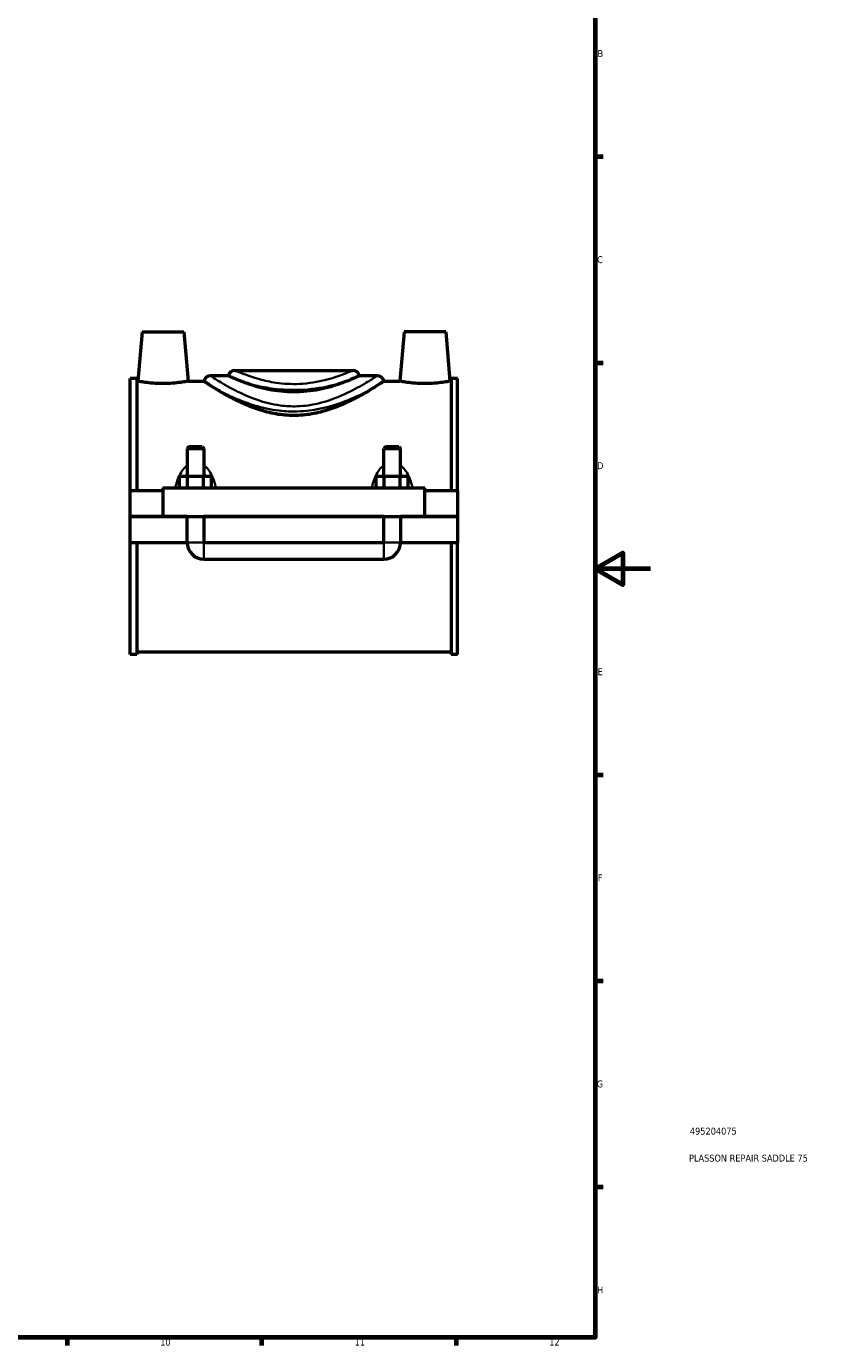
# Model space of a CAD drawing. Header units: millimetres. Extents: x 0 to 900, y -8 to 993.
# Tile 3 of 6: x 616 to 900, y 17 to 492. Entities that reach past the tile are written whole.
import ezdxf

# ---------------------------------------------------------------- set-up
doc = ezdxf.new("R2010")
doc.units = ezdxf.units.MM
for name, color, linetype, lineweight in [('Border (ISO)', 7, 'Continuous', 70), ('Title (ISO)', 7, 'Continuous', 50), ('Visible (ISO)', 7, 'Continuous', 50), ('Visible Narrow (ISO)', 7, 'Continuous', 35)]:
    doc.layers.add(name, color=color, linetype=linetype, lineweight=lineweight)
doc.styles.add('Note Text (ISO)', font='tahoma.ttf')

# ---------------------------------------------------------------- blocks, each defined once
blk = doc.blocks.new('Borders Default Border')
at = {"layer": 'Border (ISO)'}
for p, q in [((821, 445.5), (823.9, 445.5)), ((821, 371.25), (823.9, 371.25)), ((821, 222.75), (823.9, 222.75)), ((821, 148.5), (823.9, 148.5)), ((821, 74.25), (823.9, 74.25)), ((630.75, 20), (630.75, 17.1)), ((700.83, 20), (700.83, 17.1)), ((770.92, 20), (770.92, 17.1))]:
    blk.add_line(p, q, dxfattribs=at)
at = {"layer": 'Border (ISO)', "flags": 128}
for points in [[(20, 20), (20, 574), (821, 574), (821, 20), (20, 20)], [(841, 297), (821, 297), (831, 302.77), (831, 291.23), (821, 297)]]:
    blk.add_lwpolyline(points, dxfattribs=at)
at = {"layer": 'Border (ISO)', "color": 232, "true_color": 0xca0064, "char_height": 2.5, "attachment_point": 7, "style": 'Note Text (ISO)'}
for s, insert in [('B', (821.89, 481.38)), ('C', (821.73, 407.08)), ('D', (821.73, 332.88)), ('E', (821.94, 258.63)), ('F', (822, 184.38)), ('G', (821.61, 110.08)), ('H', (821.74, 35.88)), ('10', (664.29, 17.05)), ('11', (734.37, 17.1)), ('12', (804.46, 17.1))]:
    blk.add_mtext(s, dxfattribs=dict(at, insert=insert))
blk = doc.blocks.new('Title Blocks ISO')
at = {"layer": 'Title (ISO)', "color": 232, "true_color": 0xca0064, "style": 'Note Text (ISO)'}
for tag, p in [('PART_NUMBER_001', (34.16, 73.13)), ('DESCRIPTION_001', (33.84, 63.4))]:
    blk.add_attdef(tag, p, '', height=2.5, dxfattribs=at)

msp = doc.modelspace()

# ---------------------------------------------------------------- linework, layer by layer
at = {"layer": 'Visible (ISO)'}
for p, q in [((657.764, 382.325), (656.211, 364.575)), ((657.764, 382.325), (672.764, 382.325)), ((672.764, 382.325), (674.317, 364.575)), ((752.164, 382.325), (750.611, 364.575)), ((767.164, 382.325), (752.164, 382.325)), ((767.164, 382.325), (768.717, 364.575)), ((688.9, 366.525), (682.374, 366.525)), ((691.224, 368.475), (733.704, 368.475)), ((742.554, 366.525), (736.028, 366.525)), ((653.464, 325.2), (653.464, 365.55)), ((655.824, 365.55), (653.464, 365.55)), ((655.824, 365.55), (655.824, 325.2)), ((655.824, 364.575), (656.211, 364.575)), ((674.317, 364.575), (680.05, 364.575)), ((744.878, 364.575), (750.611, 364.575)), ((768.717, 364.575), (769.104, 364.575)), ((769.104, 365.55), (769.104, 325.2)), ((771.464, 365.55), (769.104, 365.55)), ((771.464, 325.2), (771.464, 365.55)), ((674.664, 340.875), (674.064, 340.275)), ((674.064, 340.275), (680.064, 340.275)), ((674.064, 340.275), (674.064, 330.2)), ((679.464, 340.875), (674.664, 340.875)), ((679.464, 340.875), (680.064, 340.275)), ((680.064, 340.275), (680.064, 330.2)), ((745.464, 340.875), (744.864, 340.275)), ((744.864, 340.275), (750.864, 340.275)), ((744.864, 330.2), (744.864, 340.275)), ((750.264, 340.875), (745.464, 340.875)), ((750.264, 340.875), (750.864, 340.275)), ((750.864, 330.2), (750.864, 340.275)), ((671.29, 326.2), (671.29, 330.2)), ((674.177, 330.2), (671.29, 330.2)), ((674.177, 326.2), (674.177, 330.2)), ((679.95, 330.2), (674.177, 330.2)), ((679.95, 326.2), (679.95, 330.2)), ((682.837, 330.2), (679.95, 330.2)), ((682.837, 326.2), (682.837, 330.2)), ((742.09, 326.2), (742.09, 330.2)), ((744.977, 330.2), (742.09, 330.2)), ((744.977, 326.2), (744.977, 330.2)), ((750.75, 330.2), (744.977, 330.2)), ((750.75, 326.2), (750.75, 330.2)), ((753.637, 330.2), (750.75, 330.2)), ((753.637, 326.2), (753.637, 330.2)), ((653.464, 325.2), (665.264, 325.2)), ((653.464, 315.875), (653.464, 325.2)), ((665.264, 326.2), (665.264, 315.875)), ((665.264, 326.2), (759.664, 326.2)), ((759.664, 315.875), (759.664, 326.2)), ((759.664, 325.2), (771.464, 325.2)), ((771.464, 325.2), (771.464, 315.875)), ((653.464, 315.875), (665.264, 315.875)), ((653.464, 306.45), (653.464, 315.775)), ((674.064, 315.775), (653.464, 315.775)), ((665.264, 315.875), (759.664, 315.875)), ((674.064, 315.875), (674.064, 315.775)), ((674.064, 306.45), (674.064, 315.775)), ((680.064, 315.875), (680.064, 315.775)), ((680.064, 315.775), (680.064, 306.45)), ((744.864, 315.775), (680.064, 315.775)), ((744.864, 315.775), (744.864, 315.875)), ((744.864, 306.45), (744.864, 315.775)), ((750.864, 315.775), (750.864, 315.875)), ((750.864, 315.775), (750.864, 306.45)), ((771.464, 315.775), (750.864, 315.775)), ((759.664, 315.875), (771.464, 315.875)), ((771.464, 315.775), (771.464, 306.45)), ((653.464, 266.1), (653.464, 306.45)), ((653.464, 306.45), (674.064, 306.45)), ((655.824, 306.45), (655.824, 266.1)), ((680.064, 306.45), (744.864, 306.45)), ((750.864, 306.45), (771.464, 306.45)), ((769.104, 306.45), (769.104, 266.1)), ((771.464, 266.1), (771.464, 306.45)), ((680.064, 300.45), (744.864, 300.45)), ((655.824, 267.075), (769.104, 267.075)), ((655.824, 266.1), (653.464, 266.1)), ((771.464, 266.1), (769.104, 266.1))]:
    msp.add_line(p, q, dxfattribs=at)
for centre, radius, start, end in [((682.374, 364.165), 2.36, 90, 169.99531), ((691.224, 366.115), 2.36, 90, 169.99531), ((733.704, 366.115), 2.36, 10.00469, 90), ((742.554, 364.165), 2.36, 10.00469, 90), ((680.064, 306.45), 6, 180, 270), ((744.864, 306.45), 6, 270, 0)]:
    msp.add_arc(centre, radius, start, end, dxfattribs=at)
for points, knots in [([(694.051, 364.328), (692.201, 365.03), (690.795, 365.655), (689.507, 366.24), (689.216, 366.376), (688.951, 366.501), (688.9, 366.525), (688.9, 366.525)], [0, 0, 0, 0, 0.9118004, 0.9118004, 1.3442451, 1.3442451, 1.615191, 1.615191, 1.615191, 1.615191]), ([(736.028, 366.525), (736.028, 366.525), (736.027, 366.525), (736.011, 366.517), (735.925, 366.476), (735.524, 366.289), (735.106, 366.094), (733.649, 365.445), (732.416, 364.912), (730.877, 364.328)], [1.615191, 1.615191, 1.615191, 1.615191, 1.6477245, 1.6477245, 1.9673795, 1.9673795, 2.4708032, 2.4708032, 3.2292651, 3.2292651, 3.2292651, 3.2292651]), ([(674.317, 364.575), (674.317, 364.575), (674.091, 364.531), (673.173, 364.37), (672.48, 364.256), (670.88, 364.04), (669.863, 363.924), (667.628, 363.759), (666.409, 363.713), (664.118, 363.713), (662.899, 363.759), (660.664, 363.924), (659.647, 364.04), (658.047, 364.256), (657.355, 364.37), (656.437, 364.531), (656.211, 364.575), (656.211, 364.575)], [1.3732407, 1.3732407, 1.3732407, 1.3732407, 1.7162099, 1.7162099, 2.059179, 2.059179, 2.4028303, 2.4028303, 2.7464815, 2.7464815, 3.0901327, 3.0901327, 3.433784, 3.433784, 3.7767531, 3.7767531, 4.1197222, 4.1197222, 4.1197222, 4.1197222]), ([(684.733, 361.569), (682.958, 362.645), (681.638, 363.515), (680.543, 364.242), (680.32, 364.393), (680.099, 364.542), (680.053, 364.573), (680.05, 364.575), (680.05, 364.575), (680.05, 364.575)], [0, 0, 0, 0, 1.0747139, 1.0747139, 1.5054144, 1.5054144, 1.7983133, 1.7983133, 1.8081287, 1.8081287, 1.8081287, 1.8081287]), ([(740.195, 361.569), (739.91, 361.397), (739.614, 361.219), (738.129, 360.338), (736.805, 359.582), (733.998, 358.084), (732.407, 357.284), (728.936, 355.731), (727.055, 354.978), (723.096, 353.681), (721.013, 353.138), (716.764, 352.399), (714.597, 352.206), (710.33, 352.206), (708.164, 352.399), (703.915, 353.138), (701.832, 353.681), (697.873, 354.978), (695.992, 355.731), (692.52, 357.284), (690.93, 358.084), (688.122, 359.582), (686.798, 360.338), (685.314, 361.219), (685.018, 361.397), (684.733, 361.569)], [6.8270851, 6.8270851, 6.8270851, 6.8270851, 6.9909589, 6.9909589, 7.6239609, 7.6239609, 8.2639471, 8.2639471, 8.9039333, 8.9039333, 9.5439195, 9.5439195, 10.1839058, 10.1839058, 10.823892, 10.823892, 11.4638782, 11.4638782, 12.1038644, 12.1038644, 12.7438506, 12.7438506, 13.3768526, 13.3768526, 13.5407265, 13.5407265, 13.5407265, 13.5407265]), ([(712.464, 360.697), (710.955, 360.697), (709.404, 360.776), (706.335, 361.088), (704.817, 361.322), (701.919, 361.898), (700.536, 362.239), (697.982, 362.96), (696.812, 363.339), (695.178, 363.908), (694.599, 364.12), (694.051, 364.328)], [0, 0, 0, 0, 0.452659, 0.452659, 0.9053181, 0.9053181, 1.3579771, 1.3579771, 1.8106361, 1.8106361, 2.0720811, 2.0720811, 2.0720811, 2.0720811]), ([(730.877, 364.328), (730.328, 364.12), (729.75, 363.908), (728.116, 363.339), (726.945, 362.96), (724.392, 362.239), (723.008, 361.898), (720.11, 361.322), (718.593, 361.088), (715.524, 360.776), (713.973, 360.697), (712.464, 360.697)], [12.3987224, 12.3987224, 12.3987224, 12.3987224, 12.6601673, 12.6601673, 13.1128264, 13.1128264, 13.5654854, 13.5654854, 14.0181444, 14.0181444, 14.4708035, 14.4708035, 14.4708035, 14.4708035]), ([(744.878, 364.575), (744.878, 364.575), (744.838, 364.548), (744.643, 364.417), (744.442, 364.281), (743.827, 363.871), (743.384, 363.579), (742.123, 362.764), (741.236, 362.201), (740.195, 361.569)], [1.8081285, 1.8081285, 1.8081285, 1.8081285, 2.0876127, 2.0876127, 2.5003244, 2.5003244, 2.9828652, 2.9828652, 3.6135481, 3.6135481, 3.6135481, 3.6135481]), ([(768.717, 364.575), (768.717, 364.575), (768.491, 364.531), (767.573, 364.37), (766.88, 364.256), (765.28, 364.04), (764.263, 363.924), (762.028, 363.759), (760.809, 363.713), (759.664, 363.713), (758.518, 363.713), (757.299, 363.759), (755.064, 363.924), (754.047, 364.04), (752.447, 364.256), (751.755, 364.37), (750.837, 364.531), (750.611, 364.575), (750.611, 364.575)], [4.1197222, 4.1197222, 4.1197222, 4.1197222, 4.4626914, 4.4626914, 4.8056605, 4.8056605, 5.1493117, 5.1493117, 5.492963, 5.492963, 5.492963, 5.8366142, 5.8366142, 6.1802655, 6.1802655, 6.5232346, 6.5232346, 6.8662037, 6.8662037, 6.8662037, 6.8662037])]:
    msp.add_open_spline(points, degree=3, knots=knots, dxfattribs=at)
at = {"layer": 'Visible Narrow (ISO)'}
for p, q in [((674.101, 306.45), (680.027, 306.45)), ((680.064, 300.487), (680.064, 306.413)), ((744.864, 300.487), (744.864, 306.413)), ((750.827, 306.45), (744.901, 306.45))]:
    msp.add_line(p, q, dxfattribs=at)
for points, knots in [([(742.161, 366.268), (741.964, 366.141), (741.694, 365.968), (740.413, 365.152), (738.944, 364.231), (735.03, 361.993), (732.515, 360.649), (726.12, 357.878), (722.024, 356.496), (716.327, 355.689), (715.01, 355.571), (711.627, 355.456), (709.552, 355.567), (704.646, 356.232), (701.878, 356.952), (696.397, 358.837), (693.746, 360.046), (688.768, 362.581), (686.559, 363.897), (683.945, 365.508), (683.189, 365.993), (682.767, 366.268)], [15.7229627, 15.7229627, 15.7229627, 15.7229627, 16.1084635, 16.1084635, 17.1757034, 17.1757034, 18.3362535, 18.3362535, 19.7461911, 19.7461911, 20.1600828, 20.1600828, 20.8053301, 20.8053301, 21.7274109, 21.7274109, 22.7909686, 22.7909686, 24.0295129, 24.0295129, 24.8524306, 24.8524306, 24.8524306, 24.8524306]), ([(733.436, 368.357), (733.392, 368.338), (733.342, 368.316), (732.776, 368.07), (731.802, 367.649), (728.807, 366.498), (726.611, 365.725), (721.194, 364.331), (717.875, 363.749), (711.603, 363.465), (708.704, 363.629), (703.879, 364.337), (701.875, 364.786), (697.824, 365.897), (695.896, 366.583), (692.952, 367.717), (691.943, 368.156), (691.492, 368.356)], [3.9739479, 3.9739479, 3.9739479, 3.9739479, 4.0644548, 4.0644548, 4.8970023, 4.8970023, 5.905388, 5.905388, 7.013485, 7.013485, 7.9291635, 7.9291635, 8.6532441, 8.6532441, 9.5652161, 9.5652161, 10.4767716, 10.4767716, 10.4767716, 10.4767716]), ([(695.431, 363.918), (696.432, 363.631), (697.529, 363.339), (700.699, 362.591), (702.925, 362.163), (708.286, 361.486), (711.507, 361.329), (718.476, 361.601), (722.164, 362.156), (726.839, 363.191), (728.243, 363.558), (729.497, 363.918)], [-9.0812915, -9.0812915, -9.0812915, -9.0812915, -8.6532441, -8.6532441, -7.9291635, -7.9291635, -7.013485, -7.013485, -5.905388, -5.905388, -5.3694274, -5.3694274, -5.3694274, -5.3694274]), ([(686.584, 360.627), (687.566, 360.139), (688.641, 359.625), (692.278, 357.987), (695.136, 356.835), (701.048, 355.037), (704.033, 354.351), (709.324, 353.717), (711.561, 353.611), (715.21, 353.721), (716.629, 353.833), (722.774, 354.603), (727.191, 355.92), (733.785, 358.446), (736.269, 359.596), (738.343, 360.627)], [-23.2869429, -23.2869429, -23.2869429, -23.2869429, -22.7909686, -22.7909686, -21.7274109, -21.7274109, -20.8053301, -20.8053301, -20.1600828, -20.1600828, -19.7461911, -19.7461911, -18.3362535, -18.3362535, -17.288453, -17.288453, -17.288453, -17.288453]), ([(673.706, 333.981), (673.522, 333.825), (673.345, 333.66), (672.656, 332.952), (672.208, 332.344), (671.312, 330.858), (670.902, 329.953), (670.283, 328.261), (670.05, 327.487), (669.848, 326.688), (669.846, 326.676), (669.843, 326.665)], [-1.27283927, -1.27283927, -1.27283927, -1.27283927, -1.20066969, -1.20066969, -0.9778928, -0.9778928, -0.68914317, -0.68914317, -0.45723561, -0.45723561, -0.45393846, -0.45393846, -0.45393846, -0.45393846]), ([(684.285, 326.665), (684.282, 326.676), (684.279, 326.688), (684.077, 327.487), (683.845, 328.261), (683.226, 329.953), (682.816, 330.858), (681.92, 332.344), (681.472, 332.952), (680.782, 333.66), (680.606, 333.825), (680.421, 333.981)], [-2.82909635, -2.82909635, -2.82909635, -2.82909635, -2.8257992, -2.8257992, -2.59389165, -2.59389165, -2.30514201, -2.30514201, -2.08236512, -2.08236512, -2.01019554, -2.01019554, -2.01019554, -2.01019554]), ([(744.506, 333.981), (744.322, 333.825), (744.145, 333.66), (743.456, 332.952), (743.008, 332.344), (742.112, 330.858), (741.702, 329.953), (741.083, 328.261), (740.85, 327.487), (740.648, 326.688), (740.646, 326.676), (740.643, 326.665)], [-1.27283927, -1.27283927, -1.27283927, -1.27283927, -1.20066969, -1.20066969, -0.97789298, -0.97789298, -0.68914327, -0.68914327, -0.45723577, -0.45723577, -0.45393846, -0.45393846, -0.45393846, -0.45393846]), ([(755.085, 326.665), (755.082, 326.676), (755.079, 326.688), (754.877, 327.487), (754.645, 328.261), (754.026, 329.953), (753.616, 330.858), (752.72, 332.344), (752.272, 332.952), (751.582, 333.66), (751.406, 333.825), (751.221, 333.981)], [-2.82909635, -2.82909635, -2.82909635, -2.82909635, -2.82579903, -2.82579903, -2.59389154, -2.59389154, -2.30514182, -2.30514182, -2.08236512, -2.08236512, -2.01019554, -2.01019554, -2.01019554, -2.01019554]), ([(673.477, 330.267), (673.507, 330.337), (673.536, 330.407), (673.709, 330.803), (673.863, 331.119), (674.03, 331.42)], [0.95206087, 0.95206087, 0.95206087, 0.95206087, 0.9778928, 0.9778928, 1.09984607, 1.09984607, 1.09984607, 1.09984607]), ([(680.098, 331.42), (680.265, 331.119), (680.419, 330.803), (680.591, 330.407), (680.621, 330.337), (680.65, 330.267)], [2.18318874, 2.18318874, 2.18318874, 2.18318874, 2.30514201, 2.30514201, 2.33097394, 2.33097394, 2.33097394, 2.33097394]), ([(744.277, 330.267), (744.307, 330.337), (744.336, 330.407), (744.509, 330.803), (744.663, 331.119), (744.83, 331.42)], [0.95206087, 0.95206087, 0.95206087, 0.95206087, 0.97789298, 0.97789298, 1.09984607, 1.09984607, 1.09984607, 1.09984607]), ([(750.898, 331.42), (751.065, 331.119), (751.219, 330.803), (751.391, 330.407), (751.421, 330.337), (751.45, 330.267)], [2.18318874, 2.18318874, 2.18318874, 2.18318874, 2.30514182, 2.30514182, 2.33097394, 2.33097394, 2.33097394, 2.33097394])]:
    msp.add_open_spline(points, degree=3, knots=knots, dxfattribs=at)

# ---------------------------------------------------------------- block references
msp.add_blockref('Borders Default Border', (0, 0))
msp.add_blockref('Title Blocks ISO', (821, 20)).add_auto_attribs({'PART_NUMBER_001': '495204075', 'DESCRIPTION_001': 'PLASSON REPAIR SADDLE 75'})

doc.saveas('drawing.dxf')
